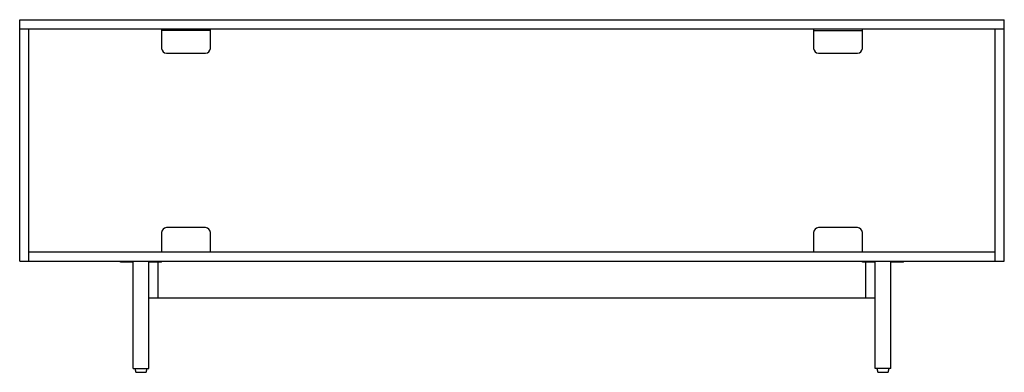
# Paper-space layout '_Back' of a CAD drawing. Header units: millimetres. Extents: x -1010 to 1010, y -462 to 262.
import ezdxf

# ---------------------------------------------------------------- set-up
doc = ezdxf.new("R2010")
doc.units = ezdxf.units.MM

psp = doc.layouts.new('_Back')

# ---------------------------------------------------------------- linework, layer by layer
at = {"color": 7, "linetype": 'Continuous', "lineweight": 25}
for p, q in [((-1010, -234), (-1010, 262)), ((-1010, 262), (1010, 262)), ((-1010, 243), (1010, 243)), ((-991, -234), (-991, 243)), ((-718.8, 243), (-718.8, 203)), ((-618.8, 203), (-618.8, 243)), ((618.8, 243), (618.8, 203)), ((718.8, 203), (718.8, 243)), ((991, -234), (991, 243)), ((1010, -234), (1010, 262)), ((-618.8, 240), (-718.8, 240)), ((618.8, 240), (718.8, 240)), ((-708.8, 193), (-628.8, 193)), ((628.8, 193), (708.8, 193)), ((-718.8, -175), (-718.8, -215)), ((-628.8, -165), (-708.8, -165)), ((-618.8, -215), (-618.8, -175)), ((618.8, -175), (618.8, -215)), ((708.8, -165), (628.8, -165)), ((718.8, -215), (718.8, -175)), ((991, -215), (-991, -215)), ((-1010, -234), (1010, -234)), ((-803, -236), (-803, -234)), ((-777, -236), (-803, -236)), ((-793, -236), (-793, -234)), ((-777, -454), (-777, -234)), ((-745, -454), (-745, -234)), ((-719, -236), (-745, -236)), ((-729, -236), (-729, -234)), ((-726, -310), (-726, -236)), ((-719, -236), (-719, -234)), ((719, -236), (719, -234)), ((745, -236), (719, -236)), ((726, -310), (726, -236)), ((729, -236), (729, -234)), ((745, -454), (745, -234)), ((777, -454), (777, -234)), ((803, -236), (777, -236)), ((793, -236), (793, -234)), ((803, -236), (803, -234)), ((745, -310), (-745, -310)), ((-777, -454), (-745, -454)), ((-773.5, -454), (-771.8, -462)), ((-771.8, -462), (-750.2, -462)), ((-750.2, -462), (-748.5, -454)), ((777, -454), (745, -454)), ((748.5, -454), (750.2, -462)), ((750.2, -462), (771.8, -462)), ((771.8, -462), (773.5, -454))]:
    psp.add_line(p, q, dxfattribs=at)
for centre, start, end in [((-708.8, 203), 180, 270), ((-628.8, 203), 270, 0), ((628.8, 203), 180, 270), ((708.8, 203), 270, 0), ((-708.8, -175), 90, 180), ((-628.8, -175), 0, 90), ((628.8, -175), 90, 180), ((708.8, -175), 0, 90)]:
    psp.add_arc(centre, 10, start, end, dxfattribs=at)

doc.saveas('drawing.dxf')
